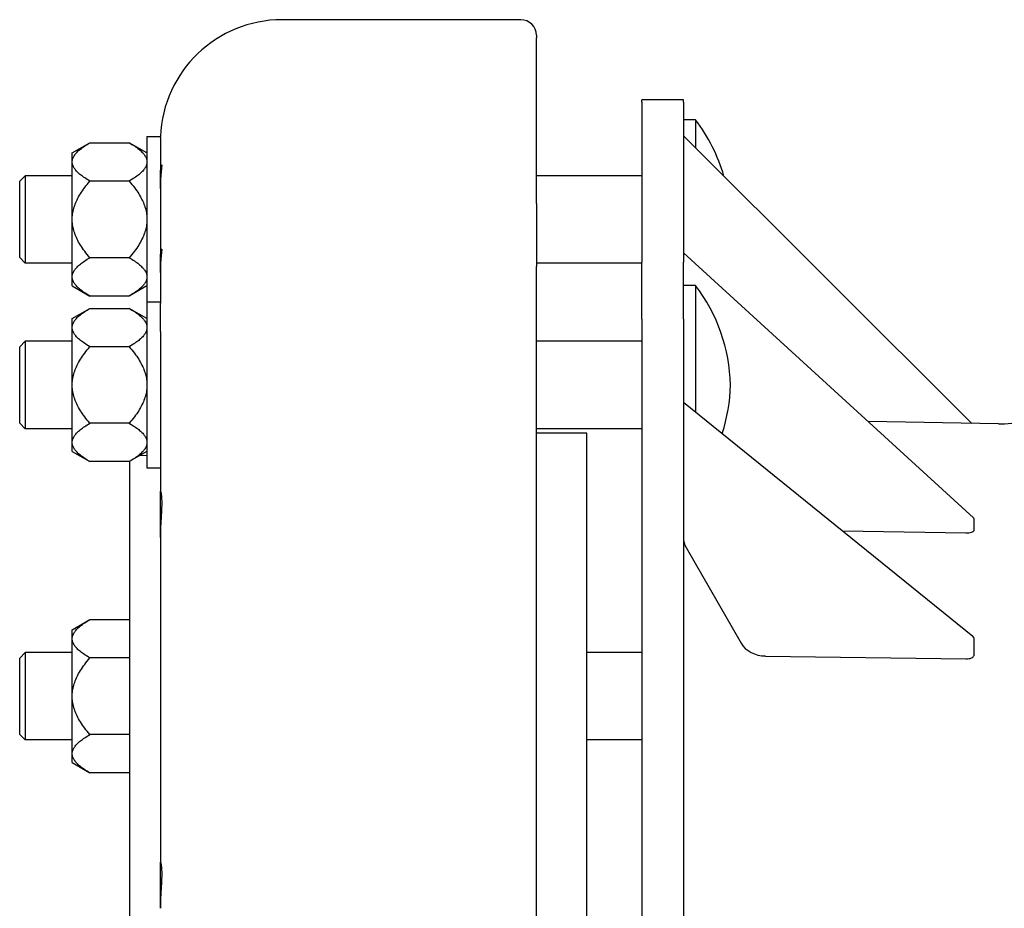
# Model space of a CAD drawing. Header units: millimetres. Extents: x 574 to 5002, y 343 to 1887.
# Tile 4 of 9: x 574 to 752, y 1045 to 1206. Entities that reach past the tile are written whole.
import ezdxf

# ---------------------------------------------------------------- set-up
doc = ezdxf.new("R2010")
doc.units = ezdxf.units.MM
doc.layers.add('DETAIL', color=2, linetype='Continuous')

msp = doc.modelspace()

# ---------------------------------------------------------------- linework, layer by layer
at = {"layer": 'DETAIL'}
for p, q in [((664.56, 1205.6), (621.38, 1205.6)), ((667.36, 1202.8), (667.36, 1202.3)), ((667.36, 1172.36), (667.36, 1202.3)), ((686.45, 1190.68), (686.45, 1191.14)), ((693.95, 1191.14), (686.45, 1191.14)), ((693.95, 1190.68), (693.95, 1191.14)), ((686.45, 1190.68), (686.45, 1161.76)), ((693.95, 1190.68), (693.95, 1161.76)), ((696.15, 1187.51), (693.95, 1187.51)), ((696.15, 1187.51), (696.15, 1182.43)), ((596.95, 1184.51), (596.95, 1154.58)), ((596.95, 1184.51), (599.39, 1184.51)), ((599.39, 1184.28), (599.39, 1184.51)), ((746.12, 1132.62), (693.95, 1184.63)), ((583.45, 1181.51), (586.65, 1183.36)), ((586.65, 1183.36), (593.75, 1183.36)), ((596.95, 1181.51), (593.75, 1183.36)), ((599.38, 1182.5), (599.38, 1176.95)), ((583.45, 1180.12), (583.45, 1181.51)), ((583.45, 1179.68), (583.45, 1180.12)), ((583.45, 1169.95), (583.45, 1179.68)), ((573.95, 1176.41), (574.95, 1177.41)), ((574.95, 1177.41), (574.95, 1161.61)), ((583.45, 1177.41), (574.95, 1177.41)), ((599.38, 1175.09), (599.38, 1176.95)), ((686.45, 1177.41), (667.36, 1177.41)), ((573.95, 1162.61), (573.95, 1176.41)), ((593.75, 1176.43), (586.65, 1176.43)), ((599.38, 1175.09), (599.38, 1161.75)), ((667.36, 1172.36), (667.36, 1160.98)), ((583.45, 1169.07), (583.45, 1169.95)), ((583.45, 1159.34), (583.45, 1169.07)), ((573.95, 1162.61), (574.95, 1161.61)), ((593.75, 1162.58), (586.65, 1162.58)), ((693.95, 1163.46), (746.38, 1115.59)), ((583.45, 1161.61), (574.95, 1161.61)), ((599.38, 1159.89), (599.38, 1161.75)), ((686.45, 1161.61), (667.36, 1161.61)), ((667.36, 1028.93), (667.36, 1160.98)), ((686.45, 1151.5), (686.45, 1161.76)), ((693.95, 1151.5), (693.95, 1161.76)), ((583.45, 1158.9), (583.45, 1159.34)), ((583.45, 1157.51), (583.45, 1158.9)), ((599.38, 1159.89), (599.38, 1154.58)), ((583.45, 1157.51), (586.65, 1155.66)), ((596.95, 1157.51), (593.75, 1155.66)), ((696.15, 1157.58), (693.95, 1157.58)), ((696.15, 1157.58), (696.15, 1134.69)), ((593.75, 1155.66), (586.65, 1155.66)), ((596.95, 1154.58), (596.95, 1124.58)), ((596.95, 1154.58), (599.39, 1154.58)), ((599.39, 1149.22), (599.39, 1154.35)), ((583.45, 1151.58), (586.65, 1153.43)), ((586.65, 1153.43), (593.75, 1153.43)), ((596.95, 1151.58), (593.75, 1153.43)), ((583.45, 1150.18), (583.45, 1151.58)), ((583.45, 1149.74), (583.45, 1150.18)), ((686.45, 1151.5), (686.45, 1023.9)), ((693.95, 1151.5), (693.95, 1023.9)), ((583.45, 1140.01), (583.45, 1149.74)), ((573.95, 1146.48), (574.95, 1147.48)), ((573.95, 1132.68), (573.95, 1146.48)), ((574.95, 1147.48), (574.95, 1131.68)), ((583.45, 1147.48), (574.95, 1147.48)), ((593.75, 1146.5), (586.65, 1146.5)), ((686.45, 1147.48), (667.36, 1147.48)), ((599.38, 1144.7), (599.38, 1120.23)), ((583.45, 1139.14), (583.45, 1140.01)), ((751.97, 1132.57), (836.45, 1139.86)), ((583.45, 1129.41), (583.45, 1139.14)), ((693.95, 1136.46), (746.29, 1094.15)), ((573.95, 1132.68), (574.95, 1131.68)), ((593.75, 1132.65), (586.65, 1132.65)), ((750.93, 1132.54), (727.37, 1132.95)), ((583.45, 1131.68), (574.95, 1131.68)), ((686.45, 1131.68), (667.36, 1131.68)), ((676.49, 1130.84), (667.36, 1130.84)), ((676.49, 1015.43), (676.49, 1130.84)), ((583.45, 1128.97), (583.45, 1129.41)), ((583.45, 1127.57), (583.45, 1128.97)), ((583.45, 1127.57), (586.65, 1125.73)), ((596.95, 1127.57), (593.75, 1125.73)), ((595.67, 1126.83), (596.95, 1126.91)), ((593.75, 1125.73), (586.65, 1125.73)), ((593.79, 1125.75), (593.79, 1021.35)), ((596.95, 1124.58), (599.38, 1124.58)), ((599.38, 1112.04), (599.38, 1120.23)), ((746.45, 1115.47), (746.45, 1114.35)), ((722.72, 1113.2), (745.01, 1112.85)), ((746.45, 1114.35), (746.45, 1113.23)), ((599.38, 1112.04), (599.38, 1053.18)), ((694.42, 1110.19), (704.37, 1092.93)), ((583.45, 1095.32), (586.65, 1097.17)), ((586.65, 1097.17), (593.75, 1097.17)), ((593.79, 1097.15), (593.75, 1097.17)), ((583.45, 1093.93), (583.45, 1095.32)), ((583.45, 1093.49), (583.45, 1093.93)), ((583.45, 1083.76), (583.45, 1093.49)), ((746.45, 1093.88), (746.45, 1092.26)), ((746.45, 1092.26), (746.45, 1090.65)), ((573.95, 1090.22), (574.95, 1091.22)), ((573.95, 1076.42), (573.95, 1090.22)), ((574.95, 1091.22), (574.95, 1075.42)), ((583.45, 1091.22), (574.95, 1091.22)), ((593.75, 1090.24), (586.65, 1090.24)), ((686.45, 1091.22), (676.49, 1091.22)), ((708.81, 1090.59), (745.01, 1090.08)), ((583.45, 1082.88), (583.45, 1083.76)), ((583.45, 1073.15), (583.45, 1082.88)), ((573.95, 1076.42), (574.95, 1075.42)), ((583.45, 1075.42), (574.95, 1075.42)), ((593.75, 1076.39), (586.65, 1076.39)), ((686.45, 1075.42), (676.49, 1075.42)), ((583.45, 1072.71), (583.45, 1073.15)), ((583.45, 1071.32), (583.45, 1072.71)), ((583.45, 1071.32), (586.65, 1069.47)), ((593.75, 1069.47), (586.65, 1069.47)), ((593.79, 1069.49), (593.75, 1069.47)), ((599.38, 1044.99), (599.38, 1053.18))]:
    msp.add_line(p, q, dxfattribs=at)
at = {"layer": 'DETAIL', "flags": 128}
for points in [[(599.39, 1184.28), (599.39, 1184.24), (599.39, 1184.2), (599.39, 1184.16), (599.39, 1184.11), (599.39, 1184.06), (599.39, 1184), (599.39, 1183.94), (599.39, 1183.88), (599.39, 1183.82), (599.39, 1183.75), (599.39, 1183.68), (599.39, 1183.61), (599.39, 1183.54), (599.38, 1183.46), (599.38, 1183.37), (599.38, 1183.29), (599.38, 1183.2), (599.38, 1183.11), (599.38, 1183.01), (599.38, 1182.92), (599.38, 1182.81), (599.38, 1182.71), (599.38, 1182.6), (599.38, 1182.5)], [(583.45, 1180.12), (583.47, 1180.25), (583.5, 1180.37), (583.54, 1180.5), (583.59, 1180.63), (583.65, 1180.76), (583.72, 1180.89), (583.8, 1181.02), (583.89, 1181.15), (583.98, 1181.28), (584.09, 1181.41), (584.21, 1181.55), (584.33, 1181.68), (584.47, 1181.81), (584.61, 1181.95), (584.77, 1182.08), (584.94, 1182.22), (585.11, 1182.35), (585.3, 1182.49), (585.5, 1182.63), (585.71, 1182.78), (585.92, 1182.92), (586.15, 1183.06), (586.4, 1183.21), (586.65, 1183.36)], [(593.75, 1183.36), (594, 1183.21), (594.24, 1183.06), (594.47, 1182.92), (594.69, 1182.78), (594.9, 1182.63), (595.1, 1182.49), (595.28, 1182.35), (595.46, 1182.22), (595.63, 1182.08), (595.78, 1181.95), (595.93, 1181.81), (596.06, 1181.68), (596.19, 1181.55), (596.31, 1181.41), (596.41, 1181.28), (596.51, 1181.15), (596.6, 1181.02), (596.68, 1180.89), (596.75, 1180.76), (596.81, 1180.63), (596.86, 1180.5), (596.9, 1180.37), (596.93, 1180.25), (596.95, 1180.12)], [(586.65, 1176.43), (586.4, 1176.58), (586.15, 1176.73), (585.92, 1176.87), (585.71, 1177.02), (585.5, 1177.16), (585.3, 1177.3), (585.11, 1177.44), (584.94, 1177.57), (584.77, 1177.71), (584.61, 1177.85), (584.47, 1177.98), (584.33, 1178.11), (584.21, 1178.25), (584.09, 1178.38), (583.98, 1178.51), (583.89, 1178.64), (583.8, 1178.77), (583.72, 1178.9), (583.65, 1179.03), (583.59, 1179.16), (583.54, 1179.29), (583.5, 1179.42), (583.47, 1179.55), (583.45, 1179.68)], [(596.95, 1179.68), (596.93, 1179.55), (596.9, 1179.42), (596.86, 1179.29), (596.81, 1179.16), (596.75, 1179.03), (596.68, 1178.9), (596.6, 1178.77), (596.51, 1178.64), (596.41, 1178.51), (596.31, 1178.38), (596.19, 1178.25), (596.06, 1178.11), (595.93, 1177.98), (595.78, 1177.85), (595.63, 1177.71), (595.46, 1177.57), (595.28, 1177.44), (595.1, 1177.3), (594.9, 1177.16), (594.69, 1177.02), (594.47, 1176.87), (594.24, 1176.73), (594, 1176.58), (593.75, 1176.43)], [(599.38, 1176.95), (599.38, 1177.35), (599.39, 1177.71), (599.41, 1178.04), (599.43, 1178.33), (599.46, 1178.59), (599.49, 1178.81), (599.52, 1179), (599.55, 1179.15), (599.57, 1179.26), (599.59, 1179.32), (599.61, 1179.34), (599.62, 1179.31), (599.62, 1179.25), (599.62, 1179.14), (599.61, 1178.99), (599.59, 1178.8), (599.57, 1178.57), (599.55, 1178.29), (599.52, 1177.98), (599.49, 1177.64), (599.46, 1177.27), (599.43, 1176.89), (599.41, 1176.48), (599.39, 1176.04), (599.38, 1175.58), (599.38, 1175.09)], [(583.45, 1169.95), (583.47, 1170.21), (583.5, 1170.47), (583.54, 1170.72), (583.59, 1170.98), (583.65, 1171.24), (583.72, 1171.5), (583.8, 1171.76), (583.89, 1172.02), (583.98, 1172.28), (584.09, 1172.54), (584.21, 1172.81), (584.33, 1173.07), (584.47, 1173.34), (584.61, 1173.61), (584.77, 1173.88), (584.94, 1174.15), (585.11, 1174.43), (585.3, 1174.7), (585.5, 1174.98), (585.71, 1175.27), (585.92, 1175.55), (586.15, 1175.84), (586.4, 1176.14), (586.65, 1176.43)], [(593.75, 1176.43), (594, 1176.14), (594.24, 1175.84), (594.47, 1175.55), (594.69, 1175.27), (594.9, 1174.98), (595.1, 1174.7), (595.28, 1174.43), (595.46, 1174.15), (595.63, 1173.88), (595.78, 1173.61), (595.93, 1173.34), (596.06, 1173.07), (596.19, 1172.81), (596.31, 1172.54), (596.41, 1172.28), (596.51, 1172.02), (596.6, 1171.76), (596.68, 1171.5), (596.75, 1171.24), (596.81, 1170.98), (596.86, 1170.72), (596.9, 1170.47), (596.93, 1170.21), (596.95, 1169.95)], [(586.65, 1162.58), (586.4, 1162.88), (586.15, 1163.17), (585.92, 1163.46), (585.71, 1163.75), (585.5, 1164.03), (585.3, 1164.31), (585.11, 1164.59), (584.94, 1164.87), (584.77, 1165.14), (584.61, 1165.41), (584.47, 1165.68), (584.33, 1165.94), (584.21, 1166.21), (584.09, 1166.47), (583.98, 1166.74), (583.89, 1167), (583.8, 1167.26), (583.72, 1167.52), (583.65, 1167.78), (583.59, 1168.03), (583.54, 1168.29), (583.5, 1168.55), (583.47, 1168.81), (583.45, 1169.07)], [(596.95, 1169.07), (596.93, 1168.81), (596.9, 1168.55), (596.86, 1168.29), (596.81, 1168.03), (596.75, 1167.78), (596.68, 1167.52), (596.6, 1167.26), (596.51, 1167), (596.41, 1166.74), (596.31, 1166.47), (596.19, 1166.21), (596.06, 1165.94), (595.93, 1165.68), (595.78, 1165.41), (595.63, 1165.14), (595.46, 1164.87), (595.28, 1164.59), (595.1, 1164.31), (594.9, 1164.03), (594.69, 1163.75), (594.47, 1163.46), (594.24, 1163.17), (594, 1162.88), (593.75, 1162.58)], [(583.45, 1159.34), (583.47, 1159.47), (583.5, 1159.6), (583.54, 1159.73), (583.59, 1159.86), (583.65, 1159.99), (583.72, 1160.12), (583.8, 1160.25), (583.89, 1160.38), (583.98, 1160.51), (584.09, 1160.64), (584.21, 1160.77), (584.33, 1160.9), (584.47, 1161.04), (584.61, 1161.17), (584.77, 1161.31), (584.94, 1161.44), (585.11, 1161.58), (585.3, 1161.72), (585.5, 1161.86), (585.71, 1162), (585.92, 1162.14), (586.15, 1162.29), (586.4, 1162.44), (586.65, 1162.58)], [(593.75, 1162.58), (594, 1162.44), (594.24, 1162.29), (594.47, 1162.14), (594.69, 1162), (594.9, 1161.86), (595.1, 1161.72), (595.28, 1161.58), (595.46, 1161.44), (595.63, 1161.31), (595.78, 1161.17), (595.93, 1161.04), (596.06, 1160.9), (596.19, 1160.77), (596.31, 1160.64), (596.41, 1160.51), (596.51, 1160.38), (596.6, 1160.25), (596.68, 1160.12), (596.75, 1159.99), (596.81, 1159.86), (596.86, 1159.73), (596.9, 1159.6), (596.93, 1159.47), (596.95, 1159.34)], [(599.38, 1161.75), (599.38, 1162.15), (599.39, 1162.51), (599.41, 1162.84), (599.43, 1163.13), (599.46, 1163.39), (599.49, 1163.61), (599.52, 1163.8), (599.55, 1163.95), (599.57, 1164.06), (599.59, 1164.12), (599.61, 1164.14), (599.62, 1164.11), (599.62, 1164.05), (599.62, 1163.94), (599.61, 1163.79), (599.59, 1163.6), (599.57, 1163.37), (599.55, 1163.1), (599.52, 1162.79), (599.49, 1162.44), (599.46, 1162.08), (599.43, 1161.69), (599.41, 1161.28), (599.39, 1160.84), (599.38, 1160.38), (599.38, 1159.89)], [(586.65, 1155.66), (586.4, 1155.81), (586.15, 1155.95), (585.92, 1156.1), (585.71, 1156.24), (585.5, 1156.38), (585.3, 1156.52), (585.11, 1156.66), (584.94, 1156.8), (584.77, 1156.94), (584.61, 1157.07), (584.47, 1157.21), (584.33, 1157.34), (584.21, 1157.47), (584.09, 1157.6), (583.98, 1157.73), (583.89, 1157.87), (583.8, 1158), (583.72, 1158.13), (583.65, 1158.25), (583.59, 1158.38), (583.54, 1158.51), (583.5, 1158.64), (583.47, 1158.77), (583.45, 1158.9)], [(596.95, 1158.9), (596.93, 1158.77), (596.9, 1158.64), (596.86, 1158.51), (596.81, 1158.38), (596.75, 1158.25), (596.68, 1158.13), (596.6, 1158), (596.51, 1157.87), (596.41, 1157.73), (596.31, 1157.6), (596.19, 1157.47), (596.06, 1157.34), (595.93, 1157.21), (595.78, 1157.07), (595.63, 1156.94), (595.46, 1156.8), (595.28, 1156.66), (595.1, 1156.52), (594.9, 1156.38), (594.69, 1156.24), (594.47, 1156.1), (594.24, 1155.95), (594, 1155.81), (593.75, 1155.66)], [(599.39, 1154.58), (599.39, 1154.57), (599.39, 1154.57), (599.39, 1154.57), (599.39, 1154.57), (599.39, 1154.56), (599.39, 1154.56), (599.39, 1154.56), (599.39, 1154.55), (599.39, 1154.54), (599.39, 1154.53), (599.39, 1154.53), (599.39, 1154.52), (599.39, 1154.51), (599.39, 1154.5), (599.39, 1154.49), (599.39, 1154.47), (599.39, 1154.46), (599.39, 1154.45), (599.39, 1154.43), (599.39, 1154.42), (599.39, 1154.4), (599.39, 1154.38), (599.39, 1154.37), (599.39, 1154.35)], [(583.45, 1150.18), (583.47, 1150.31), (583.5, 1150.44), (583.54, 1150.57), (583.59, 1150.7), (583.65, 1150.83), (583.72, 1150.96), (583.8, 1151.09), (583.89, 1151.22), (583.98, 1151.35), (584.09, 1151.48), (584.21, 1151.61), (584.33, 1151.75), (584.47, 1151.88), (584.61, 1152.01), (584.77, 1152.15), (584.94, 1152.28), (585.11, 1152.42), (585.3, 1152.56), (585.5, 1152.7), (585.71, 1152.84), (585.92, 1152.99), (586.15, 1153.13), (586.4, 1153.28), (586.65, 1153.43)], [(593.75, 1153.43), (594, 1153.28), (594.24, 1153.13), (594.47, 1152.99), (594.69, 1152.84), (594.9, 1152.7), (595.1, 1152.56), (595.28, 1152.42), (595.46, 1152.28), (595.63, 1152.15), (595.78, 1152.01), (595.93, 1151.88), (596.06, 1151.75), (596.19, 1151.61), (596.31, 1151.48), (596.41, 1151.35), (596.51, 1151.22), (596.6, 1151.09), (596.68, 1150.96), (596.75, 1150.83), (596.81, 1150.7), (596.86, 1150.57), (596.9, 1150.44), (596.93, 1150.31), (596.95, 1150.18)], [(586.65, 1146.5), (586.4, 1146.65), (586.15, 1146.8), (585.92, 1146.94), (585.71, 1147.08), (585.5, 1147.23), (585.3, 1147.37), (585.11, 1147.5), (584.94, 1147.64), (584.77, 1147.78), (584.61, 1147.91), (584.47, 1148.05), (584.33, 1148.18), (584.21, 1148.31), (584.09, 1148.45), (583.98, 1148.58), (583.89, 1148.71), (583.8, 1148.84), (583.72, 1148.97), (583.65, 1149.1), (583.59, 1149.23), (583.54, 1149.36), (583.5, 1149.48), (583.47, 1149.61), (583.45, 1149.74)], [(596.95, 1149.74), (596.93, 1149.61), (596.9, 1149.48), (596.86, 1149.36), (596.81, 1149.23), (596.75, 1149.1), (596.68, 1148.97), (596.6, 1148.84), (596.51, 1148.71), (596.41, 1148.58), (596.31, 1148.45), (596.19, 1148.31), (596.06, 1148.18), (595.93, 1148.05), (595.78, 1147.91), (595.63, 1147.78), (595.46, 1147.64), (595.28, 1147.5), (595.1, 1147.37), (594.9, 1147.23), (594.69, 1147.08), (594.47, 1146.94), (594.24, 1146.8), (594, 1146.65), (593.75, 1146.5)], [(599.39, 1149.22), (599.39, 1149.05), (599.39, 1148.89), (599.39, 1148.72), (599.39, 1148.55), (599.39, 1148.37), (599.39, 1148.2), (599.39, 1148.02), (599.39, 1147.84), (599.39, 1147.65), (599.39, 1147.47), (599.39, 1147.28), (599.39, 1147.09), (599.39, 1146.9), (599.38, 1146.71), (599.38, 1146.52), (599.38, 1146.32), (599.38, 1146.12), (599.38, 1145.92), (599.38, 1145.72), (599.38, 1145.52), (599.38, 1145.32), (599.38, 1145.11), (599.38, 1144.91), (599.38, 1144.7)], [(583.45, 1140.01), (583.47, 1140.27), (583.5, 1140.53), (583.54, 1140.79), (583.59, 1141.05), (583.65, 1141.31), (583.72, 1141.57), (583.8, 1141.83), (583.89, 1142.09), (583.98, 1142.35), (584.09, 1142.61), (584.21, 1142.87), (584.33, 1143.14), (584.47, 1143.41), (584.61, 1143.67), (584.77, 1143.95), (584.94, 1144.22), (585.11, 1144.49), (585.3, 1144.77), (585.5, 1145.05), (585.71, 1145.33), (585.92, 1145.62), (586.15, 1145.91), (586.4, 1146.2), (586.65, 1146.5)], [(593.75, 1146.5), (594, 1146.2), (594.24, 1145.91), (594.47, 1145.62), (594.69, 1145.33), (594.9, 1145.05), (595.1, 1144.77), (595.28, 1144.49), (595.46, 1144.22), (595.63, 1143.95), (595.78, 1143.67), (595.93, 1143.41), (596.06, 1143.14), (596.19, 1142.87), (596.31, 1142.61), (596.41, 1142.35), (596.51, 1142.09), (596.6, 1141.83), (596.68, 1141.57), (596.75, 1141.31), (596.81, 1141.05), (596.86, 1140.79), (596.9, 1140.53), (596.93, 1140.27), (596.95, 1140.01)], [(586.65, 1132.65), (586.4, 1132.95), (586.15, 1133.24), (585.92, 1133.53), (585.71, 1133.82), (585.5, 1134.1), (585.3, 1134.38), (585.11, 1134.66), (584.94, 1134.93), (584.77, 1135.21), (584.61, 1135.48), (584.47, 1135.74), (584.33, 1136.01), (584.21, 1136.28), (584.09, 1136.54), (583.98, 1136.8), (583.89, 1137.06), (583.8, 1137.32), (583.72, 1137.58), (583.65, 1137.84), (583.59, 1138.1), (583.54, 1138.36), (583.5, 1138.62), (583.47, 1138.88), (583.45, 1139.14)], [(596.95, 1139.14), (596.93, 1138.88), (596.9, 1138.62), (596.86, 1138.36), (596.81, 1138.1), (596.75, 1137.84), (596.68, 1137.58), (596.6, 1137.32), (596.51, 1137.06), (596.41, 1136.8), (596.31, 1136.54), (596.19, 1136.28), (596.06, 1136.01), (595.93, 1135.74), (595.78, 1135.48), (595.63, 1135.21), (595.46, 1134.93), (595.28, 1134.66), (595.1, 1134.38), (594.9, 1134.1), (594.69, 1133.82), (594.47, 1133.53), (594.24, 1133.24), (594, 1132.95), (593.75, 1132.65)], [(583.45, 1129.41), (583.47, 1129.54), (583.5, 1129.67), (583.54, 1129.8), (583.59, 1129.92), (583.65, 1130.05), (583.72, 1130.18), (583.8, 1130.31), (583.89, 1130.44), (583.98, 1130.57), (584.09, 1130.71), (584.21, 1130.84), (584.33, 1130.97), (584.47, 1131.1), (584.61, 1131.24), (584.77, 1131.37), (584.94, 1131.51), (585.11, 1131.65), (585.3, 1131.79), (585.5, 1131.93), (585.71, 1132.07), (585.92, 1132.21), (586.15, 1132.36), (586.4, 1132.5), (586.65, 1132.65)], [(593.75, 1132.65), (594, 1132.5), (594.24, 1132.36), (594.47, 1132.21), (594.69, 1132.07), (594.9, 1131.93), (595.1, 1131.79), (595.28, 1131.65), (595.46, 1131.51), (595.63, 1131.37), (595.78, 1131.24), (595.93, 1131.1), (596.06, 1130.97), (596.19, 1130.84), (596.31, 1130.71), (596.41, 1130.57), (596.51, 1130.44), (596.6, 1130.31), (596.68, 1130.18), (596.75, 1130.05), (596.81, 1129.92), (596.86, 1129.8), (596.9, 1129.67), (596.93, 1129.54), (596.95, 1129.41)], [(586.65, 1125.73), (586.4, 1125.87), (586.15, 1126.02), (585.92, 1126.17), (585.71, 1126.31), (585.5, 1126.45), (585.3, 1126.59), (585.11, 1126.73), (584.94, 1126.87), (584.77, 1127), (584.61, 1127.14), (584.47, 1127.27), (584.33, 1127.41), (584.21, 1127.54), (584.09, 1127.67), (583.98, 1127.8), (583.89, 1127.93), (583.8, 1128.06), (583.72, 1128.19), (583.65, 1128.32), (583.59, 1128.45), (583.54, 1128.58), (583.5, 1128.71), (583.47, 1128.84), (583.45, 1128.97)], [(596.95, 1128.97), (596.93, 1128.84), (596.9, 1128.71), (596.86, 1128.58), (596.81, 1128.45), (596.75, 1128.32), (596.68, 1128.19), (596.6, 1128.06), (596.51, 1127.93), (596.41, 1127.8), (596.31, 1127.67), (596.19, 1127.54), (596.06, 1127.41), (595.93, 1127.27), (595.78, 1127.14), (595.63, 1127), (595.46, 1126.87), (595.28, 1126.73), (595.1, 1126.59), (594.9, 1126.45), (594.69, 1126.31), (594.47, 1126.17), (594.24, 1126.02), (594, 1125.87), (593.75, 1125.73)], [(599.38, 1120.23), (599.38, 1120.32), (599.39, 1120.37), (599.41, 1120.38), (599.43, 1120.34), (599.46, 1120.27), (599.49, 1120.15), (599.52, 1119.99), (599.55, 1119.79), (599.57, 1119.54), (599.59, 1119.26), (599.61, 1118.94), (599.62, 1118.6), (599.62, 1118.24), (599.62, 1117.85), (599.61, 1117.42), (599.59, 1116.97), (599.57, 1116.5), (599.55, 1116), (599.52, 1115.5), (599.49, 1114.99), (599.46, 1114.49), (599.43, 1113.99), (599.41, 1113.5), (599.39, 1113.01), (599.38, 1112.52), (599.38, 1112.04)], [(583.45, 1093.93), (583.47, 1094.06), (583.5, 1094.19), (583.54, 1094.31), (583.59, 1094.44), (583.65, 1094.57), (583.72, 1094.7), (583.8, 1094.83), (583.89, 1094.96), (583.98, 1095.09), (584.09, 1095.22), (584.21, 1095.36), (584.33, 1095.49), (584.47, 1095.62), (584.61, 1095.76), (584.77, 1095.89), (584.94, 1096.03), (585.11, 1096.17), (585.3, 1096.3), (585.5, 1096.44), (585.71, 1096.59), (585.92, 1096.73), (586.15, 1096.87), (586.4, 1097.02), (586.65, 1097.17)], [(593.75, 1097.17), (593.75, 1097.17), (593.75, 1097.17), (593.75, 1097.17), (593.76, 1097.17), (593.76, 1097.16), (593.76, 1097.16), (593.76, 1097.16), (593.76, 1097.16), (593.76, 1097.16), (593.77, 1097.16), (593.77, 1097.16), (593.77, 1097.16), (593.77, 1097.16), (593.77, 1097.16), (593.78, 1097.15), (593.78, 1097.15), (593.78, 1097.15), (593.78, 1097.15), (593.78, 1097.15), (593.78, 1097.15), (593.79, 1097.15), (593.79, 1097.15), (593.79, 1097.15), (593.79, 1097.15)], [(586.65, 1090.24), (586.4, 1090.39), (586.15, 1090.54), (585.92, 1090.68), (585.71, 1090.83), (585.5, 1090.97), (585.3, 1091.11), (585.11, 1091.25), (584.94, 1091.39), (584.77, 1091.52), (584.61, 1091.66), (584.47, 1091.79), (584.33, 1091.92), (584.21, 1092.06), (584.09, 1092.19), (583.98, 1092.32), (583.89, 1092.45), (583.8, 1092.58), (583.72, 1092.71), (583.65, 1092.84), (583.59, 1092.97), (583.54, 1093.1), (583.5, 1093.23), (583.47, 1093.36), (583.45, 1093.49)], [(583.45, 1083.76), (583.47, 1084.02), (583.5, 1084.28), (583.54, 1084.53), (583.59, 1084.79), (583.65, 1085.05), (583.72, 1085.31), (583.8, 1085.57), (583.89, 1085.83), (583.98, 1086.09), (584.09, 1086.35), (584.21, 1086.62), (584.33, 1086.88), (584.47, 1087.15), (584.61, 1087.42), (584.77, 1087.69), (584.94, 1087.96), (585.11, 1088.24), (585.3, 1088.51), (585.5, 1088.79), (585.71, 1089.08), (585.92, 1089.36), (586.15, 1089.65), (586.4, 1089.95), (586.65, 1090.24)], [(593.79, 1090.27), (593.79, 1090.27), (593.79, 1090.27), (593.79, 1090.27), (593.78, 1090.26), (593.78, 1090.26), (593.78, 1090.26), (593.78, 1090.26), (593.78, 1090.26), (593.78, 1090.26), (593.77, 1090.26), (593.77, 1090.26), (593.77, 1090.26), (593.77, 1090.26), (593.77, 1090.25), (593.76, 1090.25), (593.76, 1090.25), (593.76, 1090.25), (593.76, 1090.25), (593.76, 1090.25), (593.76, 1090.25), (593.75, 1090.25), (593.75, 1090.25), (593.75, 1090.25), (593.75, 1090.24)], [(593.75, 1090.24), (593.75, 1090.24), (593.75, 1090.24), (593.75, 1090.24), (593.76, 1090.24), (593.76, 1090.23), (593.76, 1090.23), (593.76, 1090.23), (593.76, 1090.23), (593.76, 1090.23), (593.77, 1090.22), (593.77, 1090.22), (593.77, 1090.22), (593.77, 1090.22), (593.77, 1090.22), (593.78, 1090.21), (593.78, 1090.21), (593.78, 1090.21), (593.78, 1090.21), (593.78, 1090.21), (593.78, 1090.2), (593.79, 1090.2), (593.79, 1090.2), (593.79, 1090.2), (593.79, 1090.2)], [(586.65, 1076.39), (586.4, 1076.69), (586.15, 1076.99), (585.92, 1077.27), (585.71, 1077.56), (585.5, 1077.84), (585.3, 1078.12), (585.11, 1078.4), (584.94, 1078.68), (584.77, 1078.95), (584.61, 1079.22), (584.47, 1079.49), (584.33, 1079.76), (584.21, 1080.02), (584.09, 1080.28), (583.98, 1080.55), (583.89, 1080.81), (583.8, 1081.07), (583.72, 1081.33), (583.65, 1081.59), (583.59, 1081.85), (583.54, 1082.1), (583.5, 1082.36), (583.47, 1082.62), (583.45, 1082.88)], [(583.45, 1073.15), (583.47, 1073.28), (583.5, 1073.41), (583.54, 1073.54), (583.59, 1073.67), (583.65, 1073.8), (583.72, 1073.93), (583.8, 1074.06), (583.89, 1074.19), (583.98, 1074.32), (584.09, 1074.45), (584.21, 1074.58), (584.33, 1074.71), (584.47, 1074.85), (584.61, 1074.98), (584.77, 1075.12), (584.94, 1075.25), (585.11, 1075.39), (585.3, 1075.53), (585.5, 1075.67), (585.71, 1075.81), (585.92, 1075.95), (586.15, 1076.1), (586.4, 1076.25), (586.65, 1076.39)], [(593.79, 1076.44), (593.79, 1076.44), (593.79, 1076.44), (593.79, 1076.44), (593.78, 1076.44), (593.78, 1076.43), (593.78, 1076.43), (593.78, 1076.43), (593.78, 1076.43), (593.78, 1076.43), (593.77, 1076.42), (593.77, 1076.42), (593.77, 1076.42), (593.77, 1076.42), (593.77, 1076.41), (593.76, 1076.41), (593.76, 1076.41), (593.76, 1076.41), (593.76, 1076.41), (593.76, 1076.4), (593.76, 1076.4), (593.75, 1076.4), (593.75, 1076.4), (593.75, 1076.4), (593.75, 1076.39)], [(593.75, 1076.39), (593.75, 1076.39), (593.75, 1076.39), (593.75, 1076.39), (593.76, 1076.39), (593.76, 1076.39), (593.76, 1076.39), (593.76, 1076.39), (593.76, 1076.39), (593.76, 1076.39), (593.77, 1076.38), (593.77, 1076.38), (593.77, 1076.38), (593.77, 1076.38), (593.77, 1076.38), (593.78, 1076.38), (593.78, 1076.38), (593.78, 1076.38), (593.78, 1076.38), (593.78, 1076.38), (593.78, 1076.37), (593.79, 1076.37), (593.79, 1076.37), (593.79, 1076.37), (593.79, 1076.37)], [(586.65, 1069.47), (586.4, 1069.62), (586.15, 1069.76), (585.92, 1069.91), (585.71, 1070.05), (585.5, 1070.19), (585.3, 1070.33), (585.11, 1070.47), (584.94, 1070.61), (584.77, 1070.75), (584.61, 1070.88), (584.47, 1071.02), (584.33, 1071.15), (584.21, 1071.28), (584.09, 1071.41), (583.98, 1071.55), (583.89, 1071.68), (583.8, 1071.81), (583.72, 1071.94), (583.65, 1072.07), (583.59, 1072.2), (583.54, 1072.32), (583.5, 1072.45), (583.47, 1072.58), (583.45, 1072.71)], [(593.79, 1069.49), (593.79, 1069.49), (593.79, 1069.49), (593.79, 1069.49), (593.78, 1069.49), (593.78, 1069.49), (593.78, 1069.49), (593.78, 1069.49), (593.78, 1069.49), (593.78, 1069.48), (593.77, 1069.48), (593.77, 1069.48), (593.77, 1069.48), (593.77, 1069.48), (593.77, 1069.48), (593.76, 1069.48), (593.76, 1069.48), (593.76, 1069.48), (593.76, 1069.48), (593.76, 1069.47), (593.76, 1069.47), (593.75, 1069.47), (593.75, 1069.47), (593.75, 1069.47), (593.75, 1069.47)], [(599.38, 1053.18), (599.38, 1053.28), (599.39, 1053.33), (599.41, 1053.33), (599.43, 1053.3), (599.46, 1053.23), (599.49, 1053.11), (599.52, 1052.95), (599.55, 1052.74), (599.57, 1052.5), (599.59, 1052.22), (599.61, 1051.9), (599.62, 1051.56), (599.62, 1051.19), (599.62, 1050.8), (599.61, 1050.38), (599.59, 1049.93), (599.57, 1049.45), (599.55, 1048.96), (599.52, 1048.46), (599.49, 1047.95), (599.46, 1047.44), (599.43, 1046.95), (599.41, 1046.46), (599.39, 1045.97), (599.38, 1045.48), (599.38, 1044.99)]]:
    msp.add_lwpolyline(points, dxfattribs=at)
at = {"layer": 'DETAIL'}
for centre, radius, start, end in [((621.38, 1183.6), 22, 90, 177.637), ((664.56, 1202.8), 2.8, 0, 90), ((671.58, 1168.81), 30.88, 16.0543, 37.2784), ((671.58, 1138.87), 30.88, 1.3017, 37.2784), ((671.58, 1140.28), 30.88, 342.1123, 358.6983), ((751.11, 1142.53), 10, 269, 274.934)]:
    msp.add_arc(centre, radius, start, end, dxfattribs=at)
for centre, major_axis, ratio, start_param, end_param in [((745.01, 1115.49), (1.44, -0.02), 0.2824, 0.004893, 0.31), ((745.01, 1113.25), (1.44, -0.02), 0.2824, 4.717282, 6.288079), ((698.95, 1111.9), (-5, 0), 0.809017, 0, 0.436332), ((745.01, 1093.9), (1.44, -0.02), 0.408118, 0.006915, 0.481647), ((708.9, 1094.64), (5, 0), 0.809017, 3.577925, 4.694936), ((745.01, 1090.67), (1.44, -0.02), 0.408118, 4.719304, 6.290101)]:
    msp.add_ellipse(centre, major_axis=major_axis, ratio=ratio, start_param=start_param, end_param=end_param, dxfattribs=at)

doc.saveas('drawing.dxf')
